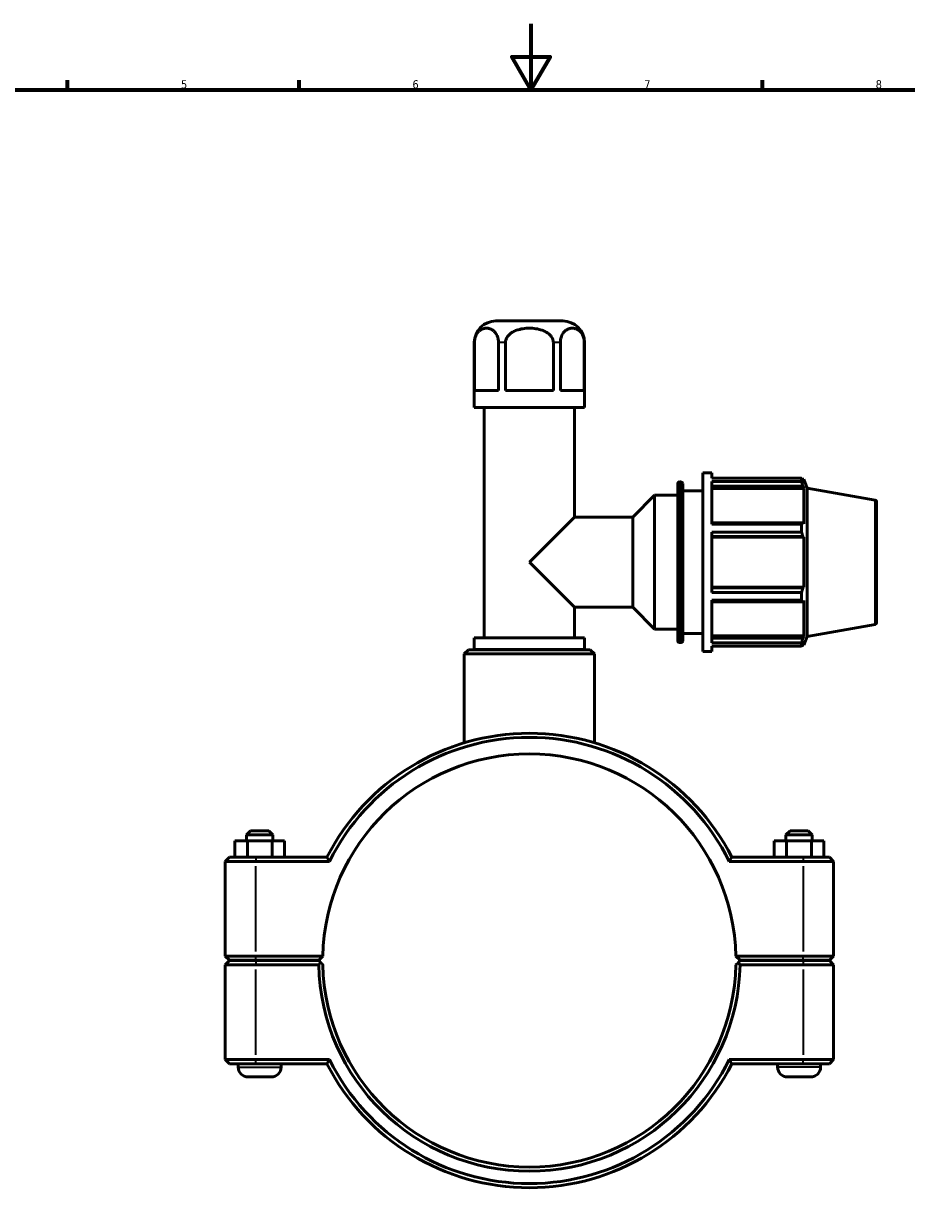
# Model space of a CAD drawing. Header units: millimetres. Extents: x 0 to 904, y -29 to 1297.
# Tile 3 of 6: x 267 to 534, y 236 to 594. Entities that reach past the tile are written whole.
import ezdxf

# ---------------------------------------------------------------- set-up
doc = ezdxf.new("R2010")
doc.units = ezdxf.units.MM
for name, color, linetype, lineweight in [('Border (ISO)', 7, 'Continuous', 70), ('Visible (ISO)', 7, 'Continuous', 50), ('Visible Narrow (ISO)', 7, 'Continuous', 35)]:
    doc.layers.add(name, color=color, linetype=linetype, lineweight=lineweight)
doc.styles.add('Note Text (ISO)', font='tahoma.ttf')

# ---------------------------------------------------------------- blocks, each defined once
blk = doc.blocks.new('Borders Default Border')
at = {"layer": 'Border (ISO)'}
for p, q in [((280.33, 574), (280.33, 576.9)), ((350.42, 574), (350.42, 576.9)), ((490.58, 574), (490.58, 576.9))]:
    blk.add_line(p, q, dxfattribs=at)
at = {"layer": 'Border (ISO)', "flags": 128}
for points in [[(420.5, 594), (420.5, 574), (414.73, 584), (426.27, 584), (420.5, 574)], [(20, 20), (20, 574), (821, 574), (821, 20), (20, 20)]]:
    blk.add_lwpolyline(points, dxfattribs=at)
at = {"layer": 'Border (ISO)', "color": 232, "true_color": 0xca0064, "char_height": 2.5, "attachment_point": 7, "style": 'Note Text (ISO)'}
for s, insert in [('5', (314.64, 574.35)), ('6', (384.66, 574.35)), ('7', (454.77, 574.4)), ('8', (524.81, 574.34))]:
    blk.add_mtext(s, dxfattribs=dict(at, insert=insert))

msp = doc.modelspace()

# ---------------------------------------------------------------- linework, layer by layer
at = {"layer": 'Visible (ISO)'}
for p, q in [((430.141, 504.052), (409.921, 504.052)), ((403.371, 477.852), (403.371, 497.502)), ((403.416, 483.052), (403.416, 497.502)), ((410.666, 497.502), (410.666, 483.052)), ((412.782, 483.052), (412.782, 497.502)), ((427.281, 497.502), (427.281, 483.052)), ((429.397, 483.052), (429.397, 497.502)), ((436.646, 497.502), (436.646, 483.052)), ((436.691, 477.852), (436.691, 497.502)), ((403.416, 483.052), (410.666, 483.052)), ((412.782, 483.052), (427.281, 483.052)), ((429.397, 483.052), (436.646, 483.052)), ((436.691, 477.852), (403.371, 477.852)), ((406.4, 408.152), (406.4, 477.852)), ((433.662, 444.683), (433.662, 477.852)), ((465.431, 455.352), (465.931, 455.352)), ((472.531, 404.052), (472.531, 458.052)), ((472.531, 458.052), (475.231, 458.052)), ((475.231, 456.457), (475.231, 458.052)), ((475.231, 456.457), (502.376, 456.457)), ((475.231, 442.552), (475.231, 455.481)), ((502.376, 455.481), (475.231, 455.481)), ((502.376, 455.481), (502.376, 456.457)), ((502.547, 456.162), (503.064, 456.162)), ((503.064, 455), (502.769, 455.773)), ((503.064, 455), (503.064, 456.162)), ((504.031, 453.505), (503.064, 456.162)), ((464.931, 407.252), (464.931, 454.852)), ((466.431, 454.852), (466.431, 407.252)), ((466.431, 452.652), (472.531, 452.652)), ((475.231, 454.044), (502.769, 454.044)), ((475.231, 453.325), (503.064, 453.325)), ((502.769, 454.044), (503.064, 453.325)), ((503.064, 442.647), (503.064, 453.325)), ((504.031, 408.6), (504.031, 453.505)), ((524.618, 449.875), (504.031, 453.505)), ((451.312, 444.683), (457.931, 451.302)), ((457.931, 410.802), (457.931, 451.302)), ((457.931, 451.302), (464.931, 451.302)), ((525.031, 449.383), (525.031, 412.722)), ((420.031, 431.052), (433.662, 444.683)), ((433.662, 444.683), (451.312, 444.683)), ((451.312, 417.421), (451.312, 444.683)), ((502.769, 443.021), (475.231, 443.021)), ((475.231, 442.552), (502.376, 442.552)), ((502.376, 440.195), (502.376, 442.552)), ((503.064, 442.647), (502.769, 443.021)), ((475.231, 421.91), (475.231, 440.195)), ((502.376, 440.195), (475.231, 440.195)), ((475.231, 438.847), (502.769, 438.847)), ((475.231, 438.603), (503.064, 438.603)), ((502.769, 438.847), (503.064, 438.603)), ((503.064, 423.502), (503.064, 438.603)), ((433.662, 417.421), (420.031, 431.052)), ((475.231, 423.502), (503.064, 423.502)), ((502.769, 423.258), (475.231, 423.258)), ((503.064, 423.502), (502.769, 423.258)), ((475.231, 421.91), (502.376, 421.91)), ((475.231, 406.624), (475.231, 419.553)), ((502.376, 419.553), (475.231, 419.553)), ((502.376, 419.553), (502.376, 421.91)), ((502.769, 419.084), (503.064, 419.458)), ((503.064, 408.78), (503.064, 419.458)), ((433.662, 408.152), (433.662, 417.421)), ((433.662, 417.421), (451.312, 417.421)), ((451.312, 417.421), (457.931, 410.802)), ((475.231, 419.084), (502.769, 419.084)), ((524.618, 412.23), (504.031, 408.6)), ((457.931, 410.802), (464.931, 410.802)), ((466.431, 409.452), (472.531, 409.452)), ((475.231, 408.78), (503.064, 408.78)), ((503.064, 408.78), (502.769, 408.061)), ((436.691, 408.152), (403.371, 408.152)), ((403.371, 404.652), (403.371, 408.152)), ((436.691, 404.652), (436.691, 408.152)), ((465.431, 406.752), (465.931, 406.752)), ((502.769, 408.061), (475.231, 408.061)), ((475.231, 406.624), (502.376, 406.624)), ((475.231, 404.052), (475.231, 405.647)), ((502.376, 405.647), (475.231, 405.647)), ((502.376, 405.647), (502.376, 406.624)), ((502.547, 405.942), (503.064, 405.942)), ((502.769, 406.332), (503.064, 407.105)), ((504.031, 408.6), (503.064, 405.942)), ((503.064, 405.942), (503.064, 407.105)), ((401.592, 404.552), (400.342, 403.302)), ((439.72, 403.302), (400.342, 403.302)), ((400.342, 376.423), (400.342, 403.302)), ((401.592, 404.552), (438.47, 404.552)), ((436.691, 404.652), (403.371, 404.652)), ((404.886, 404.552), (404.886, 404.652)), ((435.177, 404.552), (435.177, 404.652)), ((438.47, 404.552), (439.72, 403.302)), ((439.72, 376.423), (439.72, 403.302)), ((472.531, 404.052), (475.231, 404.052)), ((335.681, 349.802), (334.431, 348.552)), ((342.431, 348.552), (334.431, 348.552)), ((334.431, 346.802), (334.431, 348.552)), ((335.681, 349.802), (341.181, 349.802)), ((341.181, 349.802), (342.431, 348.552)), ((342.431, 346.802), (342.431, 348.552)), ((498.881, 349.802), (497.631, 348.552)), ((497.631, 348.552), (505.631, 348.552)), ((497.631, 348.552), (497.631, 346.802)), ((504.381, 349.802), (498.881, 349.802)), ((504.381, 349.802), (505.631, 348.552)), ((505.631, 348.552), (505.631, 346.802)), ((330.926, 346.802), (334.713, 346.802)), ((330.926, 341.802), (330.926, 346.802)), ((334.713, 346.802), (342.219, 346.802)), ((334.713, 341.802), (334.713, 346.802)), ((342.219, 346.802), (345.937, 346.802)), ((342.219, 341.802), (342.219, 346.802)), ((345.937, 341.802), (345.937, 346.802)), ((497.844, 346.802), (494.126, 346.802)), ((494.126, 341.802), (494.126, 346.802)), ((497.844, 341.802), (497.844, 346.802)), ((505.349, 346.802), (497.844, 346.802)), ((505.349, 341.802), (505.349, 346.802)), ((509.137, 346.802), (505.349, 346.802)), ((509.137, 341.802), (509.137, 346.802)), ((329.281, 341.802), (328.031, 340.552)), ((337.231, 340.552), (328.031, 340.552)), ((328.031, 340.552), (328.031, 311.852)), ((329.281, 341.802), (337.231, 341.802)), ((358.794, 341.802), (337.231, 341.802)), ((337.231, 340.552), (359.564, 340.552)), ((480.498, 340.552), (502.831, 340.552)), ((502.831, 341.802), (481.268, 341.802)), ((502.831, 341.802), (510.781, 341.802)), ((512.031, 340.552), (502.831, 340.552)), ((510.781, 341.802), (512.031, 340.552)), ((512.031, 311.852), (512.031, 340.552)), ((329.281, 310.602), (328.031, 311.852)), ((328.031, 311.852), (337.231, 311.852)), ((357.545, 311.852), (337.231, 311.852)), ((356.281, 310.602), (357.545, 311.852)), ((482.518, 311.852), (483.781, 310.602)), ((502.831, 311.852), (482.518, 311.852)), ((502.831, 311.852), (512.031, 311.852)), ((510.781, 310.602), (512.031, 311.852)), ((329.281, 310.502), (328.031, 309.252)), ((337.231, 309.252), (328.031, 309.252)), ((328.031, 309.252), (328.031, 280.552)), ((337.231, 310.602), (329.281, 310.602)), ((329.281, 310.502), (337.231, 310.502)), ((331.931, 310.502), (331.931, 310.602)), ((337.231, 310.602), (356.281, 310.602)), ((356.281, 310.502), (337.231, 310.502)), ((337.231, 309.252), (356.294, 309.252)), ((344.931, 310.502), (344.931, 310.602)), ((356.911, 309.879), (356.281, 310.502)), ((483.781, 310.502), (483.151, 309.879)), ((483.768, 309.252), (502.831, 309.252)), ((483.781, 310.602), (502.831, 310.602)), ((502.831, 310.502), (483.781, 310.502)), ((495.131, 310.602), (495.131, 310.502)), ((510.781, 310.602), (502.831, 310.602)), ((502.831, 310.502), (510.781, 310.502)), ((512.031, 309.252), (502.831, 309.252)), ((508.131, 310.602), (508.131, 310.502)), ((510.781, 310.502), (512.031, 309.252)), ((512.031, 280.552), (512.031, 309.252)), ((328.031, 280.552), (337.231, 280.552)), ((329.281, 279.302), (328.031, 280.552)), ((359.564, 280.552), (337.231, 280.552)), ((502.831, 280.552), (480.498, 280.552)), ((502.831, 280.552), (512.031, 280.552)), ((510.781, 279.302), (512.031, 280.552)), ((337.231, 279.302), (329.281, 279.302)), ((331.931, 278.302), (331.931, 279.302)), ((337.231, 279.302), (358.794, 279.302)), ((344.931, 278.302), (344.931, 279.302)), ((481.268, 279.302), (502.831, 279.302)), ((495.131, 279.302), (495.131, 278.302)), ((510.781, 279.302), (502.831, 279.302)), ((508.131, 279.302), (508.131, 278.302)), ((341.931, 275.302), (334.931, 275.302)), ((498.131, 275.302), (505.131, 275.302))]:
    msp.add_line(p, q, dxfattribs=at)
for centre, radius, start, end in [((409.921, 497.502), 6.55, 90, 180), ((430.141, 497.502), 6.55, 0, 90), ((465.431, 454.852), 0.5, 90, 180), ((465.931, 454.852), 0.5, 0, 90), ((524.531, 449.383), 0.5, 0, 80), ((524.531, 412.722), 0.5, 280, 0), ((465.431, 407.252), 0.5, 180, 270), ((465.931, 407.252), 0.5, 270, 0), ((420.031, 310.552), 68.75, 27.03569, 152.96431), ((420.031, 310.552), 67.5, 26.3878, 153.6122), ((420.031, 310.552), 62.5, 1.19184, 178.80816), ((420.031, 310.552), 62.5, 178.80816, 178.80823), ((420.031, 310.552), 62.5, 1.19177, 1.19184), ((420.031, 310.552), 63.75, 181.16847, 358.83153), ((420.031, 310.552), 62.5, 181.19177, 358.80823), ((420.031, 310.552), 67.5, 206.3878, 333.6122), ((334.931, 278.302), 3, 180, 270), ((341.931, 278.302), 3, 270, 0), ((420.031, 310.552), 68.75, 207.03569, 332.96431), ((498.131, 278.302), 3, 180, 270), ((505.131, 278.302), 3, 270, 0)]:
    msp.add_arc(centre, radius, start, end, dxfattribs=at)
for points in [[(403.416, 497.502), (403.416, 497.826), (403.451, 498.207), (403.572, 498.869), (403.691, 499.261), (403.988, 499.974), (404.245, 500.38), (404.669, 500.879), (404.909, 501.096), (405.405, 501.451), (405.732, 501.612), (406.396, 501.816), (406.733, 501.86), (407.348, 501.86), (407.685, 501.816), (408.35, 501.612), (408.677, 501.451), (409.173, 501.096), (409.413, 500.879), (409.837, 500.38), (410.094, 499.974), (410.391, 499.261), (410.509, 498.869), (410.63, 498.207), (410.666, 497.826), (410.666, 497.502)], [(412.782, 497.502), (412.782, 497.826), (412.852, 498.207), (413.094, 498.869), (413.331, 499.261), (413.925, 499.974), (414.439, 500.38), (415.288, 500.879), (415.767, 501.096), (416.76, 501.451), (417.414, 501.612), (418.742, 501.816), (419.416, 501.86), (420.646, 501.86), (421.32, 501.816), (422.649, 501.612), (423.303, 501.451), (424.295, 501.096), (424.775, 500.879), (425.624, 500.38), (426.137, 499.974), (426.732, 499.261), (426.968, 498.869), (427.21, 498.207), (427.281, 497.826), (427.281, 497.502)], [(429.397, 497.502), (429.397, 497.826), (429.432, 498.207), (429.553, 498.869), (429.671, 499.261), (429.968, 499.974), (430.225, 500.38), (430.65, 500.879), (430.89, 501.096), (431.386, 501.451), (431.713, 501.612), (432.377, 501.816), (432.714, 501.86), (433.329, 501.86), (433.666, 501.816), (434.33, 501.612), (434.657, 501.451), (435.153, 501.096), (435.393, 500.879), (435.818, 500.38), (436.075, 499.974), (436.372, 499.261), (436.49, 498.869), (436.611, 498.207), (436.646, 497.826), (436.646, 497.502)]]:
    msp.add_open_spline(points, degree=3, knots=[0.8759358, 0.8759358, 0.8759358, 0.8759358, 0.9729496, 0.9729496, 1.0874056, 1.0874056, 1.251229, 1.251229, 1.3828367, 1.3828367, 1.5673542, 1.5673542, 1.7518717, 1.7518717, 1.9363892, 1.9363892, 2.1209067, 2.1209067, 2.2525144, 2.2525144, 2.4163378, 2.4163378, 2.5307938, 2.5307938, 2.6278075, 2.6278075, 2.6278075, 2.6278075], dxfattribs=at)
for points, weights in [([(502.376, 456.457), (502.581, 456.108), (502.769, 455.773)], [1, 1.00202122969, 1.00322691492]), ([(502.769, 454.044), (502.581, 454.748), (502.376, 455.481)], [1.00322691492, 1.00202122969, 1]), ([(502.376, 442.552), (502.581, 442.791), (502.769, 443.021)], [1, 1.00202122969, 1.00322691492]), ([(502.769, 438.847), (502.581, 439.507), (502.376, 440.195)], [1.00322691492, 1.00202122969, 1]), ([(502.376, 421.91), (502.581, 422.598), (502.769, 423.258)], [1, 1.00202122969, 1.00322691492]), ([(502.769, 419.084), (502.581, 419.314), (502.376, 419.553)], [1.00322691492, 1.00202122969, 1]), ([(502.376, 406.624), (502.581, 407.357), (502.769, 408.061)], [1, 1.00202122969, 1.00322691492]), ([(502.769, 406.332), (502.581, 405.997), (502.376, 405.647)], [1.00322691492, 1.00202122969, 1]), ([(357.545, 309.252), (357.23, 309.564), (356.911, 309.879)], [1.01164203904, 1.00874326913, 1.00580222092]), ([(483.151, 309.879), (482.833, 309.564), (482.518, 309.252)], [1.00580222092, 1.00874326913, 1.01164203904])]:
    msp.add_rational_spline(points, weights, degree=2, dxfattribs=at)
for points, degree in [([(359.564, 340.552), (359.306, 340.969), (359.049, 341.385), (358.794, 341.802)], 3), ([(480.498, 340.552), (480.756, 340.969), (481.013, 341.385), (481.268, 341.802)], 3), ([(356.294, 309.252), (356.603, 309.567), (356.911, 309.879)], 2), ([(483.151, 309.879), (483.459, 309.567), (483.768, 309.252)], 2), ([(359.564, 280.552), (359.306, 280.136), (359.049, 279.719), (358.794, 279.302)], 3), ([(480.498, 280.552), (480.756, 280.136), (481.013, 279.719), (481.268, 279.302)], 3)]:
    msp.add_open_spline(points, degree=degree, dxfattribs=at)
at = {"layer": 'Visible Narrow (ISO)'}
for p, q in [((403.412, 497.502), (403.371, 497.502)), ((412.672, 497.502), (410.767, 497.502)), ((429.295, 497.502), (427.391, 497.502)), ((436.691, 497.502), (436.651, 497.502)), ((465.431, 455.053), (465.431, 407.052)), ((465.931, 407.052), (465.931, 455.053)), ((524.618, 412.461), (524.618, 449.643)), ((337.231, 341.74), (337.231, 340.615)), ((502.831, 341.74), (502.831, 340.615)), ((337.231, 313.287), (337.231, 339.117)), ((502.831, 339.117), (502.831, 313.287)), ((337.231, 310.665), (337.231, 311.79)), ((337.231, 310.44), (337.231, 309.315)), ((502.831, 310.665), (502.831, 311.79)), ((502.831, 310.44), (502.831, 309.315)), ((337.231, 281.987), (337.231, 307.817)), ((502.831, 307.817), (502.831, 281.987)), ((337.231, 279.365), (337.231, 280.49)), ((502.831, 279.365), (502.831, 280.49)), ((332.011, 278.302), (344.851, 278.302)), ((508.051, 278.302), (495.211, 278.302))]:
    msp.add_line(p, q, dxfattribs=at)

# ---------------------------------------------------------------- block references
msp.add_blockref('Borders Default Border', (0, 0))

doc.saveas('drawing.dxf')
